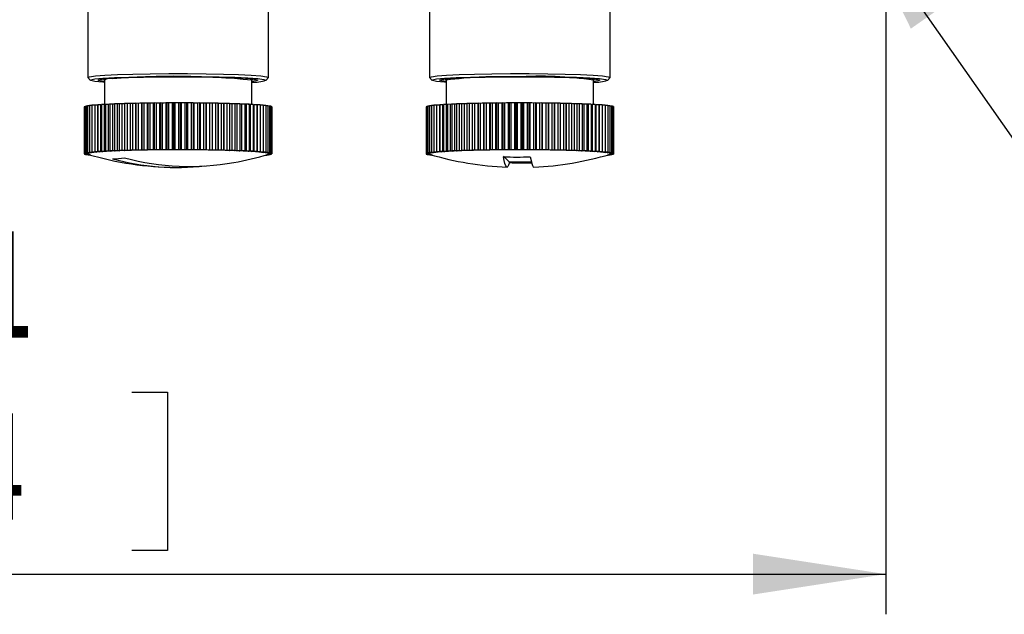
# Model space of a CAD drawing. Header units: millimetres. Extents: x 0 to 210, y 0 to 148.
# Tile 29 of 52: x 120.82 to 133.07, y 35.58 to 42.98. Entities that reach past the tile are written whole.
import ezdxf

# ---------------------------------------------------------------- set-up
doc = ezdxf.new("R2010")
doc.units = ezdxf.units.MM
doc.header["$LTSCALE"] = 0.5
doc.layers.add('FORMAT', color=7, linetype='Continuous')
doc.styles.add('SLDTEXTSTYLE0', font='TXT', dxfattribs={"width": 0.605})
doc.dimstyles.new('SLDDIMSTYLE10', dxfattribs={"dimtxt": 1.284159, "dimasz": 1.651, "dimexe": 0, "dimexo": 0.0625, "dimgap": 0.32104, "dimtad": 0, "dimtih": 1, "dimtoh": 1, "dimdec": 1, "dimlfac": 6, "dimrnd": 1e-09, "dimzin": 12, "dimdsep": 46, "dimtxsty": 'SLDTEXTSTYLE0', "dimblk1": 'NONE', "dimsah": 1, "dimcen": 0, "dimadec": 0, "dimazin": 3, "dimtfac": 1, "dimtdec": 1, "dimtmove": 0, "dimatfit": 3, "dimldrblk": 'NONE', "dimfxl": 0, "dimfrac": 2, "dimtolj": 1, "dimtzin": 12, "dimarcsym": 0})
doc.dimstyles.new('SLDDIMSTYLE3', dxfattribs={"dimtxt": 1.284159, "dimasz": 1.651, "dimexe": 0, "dimexo": 0.0625, "dimgap": 0.32104, "dimtad": 1, "dimdec": 1, "dimlfac": 6, "dimrnd": 1e-09, "dimzin": 12, "dimdsep": 46, "dimtxsty": 'SLDTEXTSTYLE0', "dimsah": 1, "dimcen": 0.09, "dimadec": 0, "dimazin": 3, "dimtfac": 1, "dimtdec": 1, "dimtofl": 0, "dimtmove": 0, "dimatfit": 3, "dimfxl": 0, "dimfrac": 2, "dimtolj": 1, "dimtzin": 12, "dimarcsym": 0})

# ---------------------------------------------------------------- blocks, each defined once
blk = doc.blocks.new('_D_17')
at = {"layer": 'FORMAT'}
for p, q in [((109.412, 47.037), (109.412, 35.58)), ((131.593, 46.642), (131.593, 35.58)), ((118.788, 38.346), (118.347, 38.346)), ((118.347, 38.346), (118.347, 36.374)), ((122.217, 38.346), (122.658, 38.346)), ((122.658, 38.346), (122.658, 36.374)), ((118.347, 36.374), (118.788, 36.374)), ((122.658, 36.374), (122.217, 36.374)), ((109.412, 36.08), (131.593, 36.08))]:
    blk.add_line(p, q, dxfattribs=at)
for points in [[(109.412, 36.08), (111.063, 35.826), (111.063, 36.334)], [(131.593, 36.08), (129.942, 36.334), (129.942, 35.826)]]:
    blk.add_solid(points, dxfattribs=at)
at = {"layer": 'FORMAT', "char_height": 1.3229, "attachment_point": 1, "style": 'SLDTEXTSTYLE0'}
for s, insert in [('133,1', (118.298, 40.345)), ('5,24', (118.788, 38.079))]:
    blk.add_mtext(s, dxfattribs=dict(at, insert=insert))
blk = doc.blocks.new('SW_SYMBOL_HOLE_DEPTH')
at = {"layer": 'FORMAT', "color": 0}
for p, q in [((0, 437.5), (400, 437.5)), ((200, 437.5), (200, 37.5)), ((50, 277.5), (200, 37.5)), ((350, 277.5), (200, 37.5))]:
    blk.add_line(p, q, dxfattribs=at)
blk = doc.blocks.new('_D_19')
at = {"layer": 'FORMAT'}
for p, q in [((130.765, 44.94), (131.166, 44.367)), ((131.166, 44.367), (133.762, 40.657)), ((133.762, 40.657), (151.324, 40.657))]:
    blk.add_line(p, q, dxfattribs=at)
blk.add_solid([(131.166, 44.367), (131.905, 42.868), (132.321, 43.16)], dxfattribs=at)
at = {"layer": 'FORMAT', "xscale": 0.003410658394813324, "yscale": 0.003410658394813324, "zscale": 0.003410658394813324}
blk.add_blockref('SW_SYMBOL_HOLE_DEPTH', (142.689, 40.849), dxfattribs=at)
at = {"layer": 'FORMAT', "char_height": 1.3229, "attachment_point": 1, "style": 'SLDTEXTSTYLE0'}
for s, insert in [('4xM5x0.8', (134.556, 42.363)), ('6 [0.235]', (144.464, 42.363))]:
    blk.add_mtext(s, dxfattribs=dict(at, insert=insert))
blk = doc.blocks.new('_None')

msp = doc.modelspace()

# ---------------------------------------------------------------- linework, layer by layer
at = {"color": 7, "linetype": 'Continuous', "lineweight": 25}
for p, q in [((121.666053, 43.475826), (121.666053, 42.260317)), ((123.916053, 42.260317), (123.916053, 43.475826)), ((125.916053, 43.475826), (125.916053, 42.260317)), ((128.166053, 42.260317), (128.166053, 43.475826)), ((121.667126, 42.258175), (121.700428, 42.224937)), ((123.881679, 42.224937), (123.914981, 42.258175)), ((123.916053, 42.260317), (123.914981, 42.258175)), ((125.917126, 42.258175), (125.950428, 42.224937)), ((128.131679, 42.224937), (128.164981, 42.258175)), ((128.166053, 42.260317), (128.164981, 42.258175)), ((121.858582, 42.241917), (121.874387, 42.226142)), ((121.874387, 42.227016), (121.874387, 41.92318)), ((123.70772, 42.226142), (123.723525, 42.241917)), ((123.70772, 41.9244), (123.70772, 42.227016)), ((126.108582, 42.241917), (126.124387, 42.226142)), ((126.124387, 42.227016), (126.124387, 41.923428)), ((127.95772, 42.226142), (127.973525, 42.241917)), ((127.95772, 41.924148), (127.95772, 42.227016)), ((121.626194, 41.893323), (121.624504, 41.89328)), ((121.624504, 41.89328), (121.624504, 41.310501)), ((121.633559, 41.896993), (121.626194, 41.896831)), ((121.626194, 41.896831), (121.626194, 41.314053)), ((121.646563, 41.900607), (121.633559, 41.900368)), ((121.633559, 41.900368), (121.633559, 41.31759)), ((121.665144, 41.904151), (121.646563, 41.903875)), ((121.646563, 41.903875), (121.646563, 41.321097)), ((121.689209, 41.907611), (121.665144, 41.907333)), ((121.665144, 41.907333), (121.665144, 41.324555)), ((121.718643, 41.910972), (121.689209, 41.910726)), ((121.689209, 41.910726), (121.689209, 41.327948)), ((121.753301, 41.914219), (121.718643, 41.914038)), ((121.718643, 41.914038), (121.718643, 41.33126)), ((121.791935, 41.917335), (121.753301, 41.917252)), ((121.753301, 41.917252), (121.753301, 41.334474)), ((121.791935, 41.334557), (121.791935, 41.917335)), ((121.793016, 41.920353), (121.793016, 41.337575)), ((121.831688, 41.920318), (121.793016, 41.920353)), ((121.831688, 41.33754), (121.831688, 41.920318)), ((121.837592, 41.923326), (121.837592, 41.340548)), ((121.876114, 41.923173), (121.837592, 41.923326)), ((121.876114, 41.340395), (121.876114, 41.923173)), ((121.886814, 41.926156), (121.886814, 41.343378)), ((121.924998, 41.925886), (121.886814, 41.926156)), ((121.924998, 41.343108), (121.924998, 41.925886)), ((121.940441, 41.928829), (121.940441, 41.346051)), ((121.978101, 41.928444), (121.940441, 41.928829)), ((121.978101, 41.345666), (121.978101, 41.928444)), ((121.998212, 41.931332), (121.998212, 41.348554)), ((122.035165, 41.930833), (121.998212, 41.931332)), ((122.035165, 41.348055), (122.035165, 41.930833)), ((122.059846, 41.933654), (122.059846, 41.350875)), ((122.095911, 41.933044), (122.059846, 41.933654)), ((122.095911, 41.350266), (122.095911, 41.933044)), ((122.125042, 41.935782), (122.125042, 41.353004)), ((122.160044, 41.935064), (122.125042, 41.935782)), ((122.160044, 41.352286), (122.160044, 41.935064)), ((122.193483, 41.937707), (122.193483, 41.354928)), ((122.227251, 41.936884), (122.193483, 41.937707)), ((122.227251, 41.354106), (122.227251, 41.936884)), ((122.264835, 41.939418), (122.262683, 41.937734)), ((122.262683, 41.937734), (122.262683, 41.354956)), ((122.264835, 41.939418), (122.264835, 41.35664)), ((122.297205, 41.938495), (122.264835, 41.939418)), ((122.297205, 41.355717), (122.297205, 41.938495)), ((122.338751, 41.940909), (122.33391, 41.939235)), ((122.33391, 41.939235), (122.33391, 41.356457)), ((122.338751, 41.940909), (122.338751, 41.358131)), ((122.369565, 41.939889), (122.338751, 41.940909)), ((122.369565, 41.357111), (122.369565, 41.939889)), ((122.41487, 41.942171), (122.407364, 41.940516)), ((122.407364, 41.940516), (122.407364, 41.357738)), ((122.41487, 41.942171), (122.41487, 41.359393)), ((122.443979, 41.94106), (122.41487, 41.942171)), ((122.443979, 41.358282), (122.443979, 41.94106)), ((122.492823, 41.943198), (122.482688, 41.94157)), ((122.482688, 41.94157), (122.482688, 41.358792)), ((122.492823, 41.943198), (122.492823, 41.36042)), ((122.520083, 41.942001), (122.492823, 41.943198)), ((122.520083, 41.359223), (122.520083, 41.942001)), ((122.572228, 41.943986), (122.559514, 41.942392)), ((122.559514, 41.942392), (122.559514, 41.359614)), ((122.572228, 41.943986), (122.572228, 41.361208)), ((122.597508, 41.942709), (122.572228, 41.943986)), ((122.597508, 41.359931), (122.597508, 41.942709)), ((122.652699, 41.94453), (122.637468, 41.942979)), ((122.637468, 41.942979), (122.637468, 41.360201)), ((122.652699, 41.94453), (122.652699, 41.361752)), ((122.675875, 41.943179), (122.652699, 41.94453)), ((122.675875, 41.360401), (122.675875, 41.943179)), ((122.733844, 41.944828), (122.71617, 41.943327)), ((122.71617, 41.943327), (122.71617, 41.360549)), ((122.733844, 41.944828), (122.733844, 41.362049)), ((122.754804, 41.94341), (122.733844, 41.944828)), ((122.754804, 41.360631), (122.754804, 41.94341)), ((122.815268, 41.944878), (122.795237, 41.943435)), ((122.795237, 41.943435), (122.795237, 41.360656)), ((122.815268, 41.944878), (122.815268, 41.3621)), ((122.833909, 41.943399), (122.815268, 41.944878)), ((122.833909, 41.360621), (122.833909, 41.943399)), ((122.896574, 41.94468), (122.874283, 41.943301)), ((122.874283, 41.943301), (122.874283, 41.360523)), ((122.896574, 41.94468), (122.896574, 41.361902)), ((122.912805, 41.943149), (122.896574, 41.94468)), ((122.912805, 41.360371), (122.912805, 41.943149)), ((122.977366, 41.944236), (122.952925, 41.942928)), ((122.952925, 41.942928), (122.952925, 41.36015)), ((122.977366, 41.944236), (122.977366, 41.361458)), ((122.991109, 41.942659), (122.977366, 41.944236)), ((122.991109, 41.35988), (122.991109, 41.942659)), ((123.05725, 41.943546), (123.030777, 41.942316)), ((123.030777, 41.942316), (123.030777, 41.359538)), ((123.05725, 41.943546), (123.05725, 41.360768)), ((123.068437, 41.941931), (123.05725, 41.943546)), ((123.068437, 41.359153), (123.068437, 41.941931)), ((123.135838, 41.942616), (123.107462, 41.941469)), ((123.107462, 41.941469), (123.107462, 41.358691)), ((123.135838, 41.942616), (123.135838, 41.359838)), ((123.144414, 41.940971), (123.135838, 41.942616)), ((123.144414, 41.358192), (123.144414, 41.940971)), ((123.212745, 41.941448), (123.182605, 41.940391)), ((123.182605, 41.940391), (123.182605, 41.357613)), ((123.212745, 41.941448), (123.212745, 41.35867)), ((123.21867, 41.939781), (123.212745, 41.941448)), ((123.21867, 41.357003), (123.21867, 41.939781)), ((123.287599, 41.94005), (123.25584, 41.939086)), ((123.25584, 41.939086), (123.25584, 41.356308)), ((123.287599, 41.94005), (123.287599, 41.357271)), ((123.290843, 41.938368), (123.287599, 41.94005)), ((123.290843, 41.35559), (123.290843, 41.938368)), ((123.360033, 41.938427), (123.326811, 41.937562)), ((123.326811, 41.937562), (123.326811, 41.354784)), ((123.360033, 41.938427), (123.360033, 41.355648)), ((123.36058, 41.93674), (123.360033, 41.938427)), ((123.36058, 41.353961), (123.36058, 41.93674)), ((123.429695, 41.936587), (123.395172, 41.935826)), ((123.395172, 41.935826), (123.395172, 41.353048)), ((123.429695, 41.936587), (123.429695, 41.353809)), ((123.496245, 41.93454), (123.46059, 41.933886)), ((123.46059, 41.933886), (123.46059, 41.351108)), ((123.496245, 41.93454), (123.496245, 41.351762)), ((123.55936, 41.932296), (123.522746, 41.931752)), ((123.522746, 41.931752), (123.522746, 41.348974)), ((123.55936, 41.932296), (123.55936, 41.349518)), ((123.618732, 41.929865), (123.581337, 41.929433)), ((123.581337, 41.929433), (123.581337, 41.346655)), ((123.618732, 41.929865), (123.618732, 41.347086)), ((123.674072, 41.927259), (123.636078, 41.926942)), ((123.636078, 41.926942), (123.636078, 41.344164)), ((123.674072, 41.927259), (123.674072, 41.344481)), ((123.725109, 41.924491), (123.686702, 41.924291)), ((123.686702, 41.924291), (123.686702, 41.341513)), ((123.725109, 41.924491), (123.725109, 41.341713)), ((123.771596, 41.921575), (123.732962, 41.921492)), ((123.732962, 41.921492), (123.732962, 41.338714)), ((123.771596, 41.921575), (123.771596, 41.338797)), ((123.774634, 41.918559), (123.774634, 41.335781)), ((123.813306, 41.918524), (123.774634, 41.918559)), ((123.813306, 41.918524), (123.813306, 41.335746)), ((123.850036, 41.915354), (123.813306, 41.915499)), ((123.850036, 41.915354), (123.850036, 41.332576)), ((123.881606, 41.91208), (123.850036, 41.912302)), ((123.881606, 41.91208), (123.881606, 41.329301)), ((123.907863, 41.908717), (123.881606, 41.908986)), ((123.907863, 41.908717), (123.907863, 41.325939)), ((123.928679, 41.905283), (123.907863, 41.905564)), ((123.928679, 41.905283), (123.928679, 41.322505)), ((123.943953, 41.901794), (123.928679, 41.902053)), ((123.943953, 41.901794), (123.943953, 41.319016)), ((123.95361, 41.898267), (123.943953, 41.898465)), ((123.95361, 41.898267), (123.95361, 41.315489)), ((123.957603, 41.89472), (123.95361, 41.894817)), ((123.957603, 41.89472), (123.957603, 41.311941)), ((125.87659, 41.89363), (125.874427, 41.893575)), ((125.874427, 41.893575), (125.874427, 41.310797)), ((125.884426, 41.897296), (125.87659, 41.897126)), ((125.87659, 41.897126), (125.87659, 41.314347)), ((125.897897, 41.900904), (125.884426, 41.900661)), ((125.884426, 41.900661), (125.884426, 41.317883)), ((125.916937, 41.904442), (125.897897, 41.904164)), ((125.897897, 41.904164), (125.897897, 41.321386)), ((125.941453, 41.907894), (125.916937, 41.907618)), ((125.916937, 41.907618), (125.916937, 41.32484)), ((125.971327, 41.911246), (125.941453, 41.911005)), ((125.941453, 41.911005), (125.941453, 41.328227)), ((126.006413, 41.914483), (125.971327, 41.914309)), ((125.971327, 41.914309), (125.971327, 41.331531)), ((126.045057, 41.917588), (126.006413, 41.917515)), ((126.006413, 41.917515), (126.006413, 41.334737)), ((126.045057, 41.33481), (126.045057, 41.917588)), ((126.046539, 41.920606), (126.046539, 41.337828)), ((126.085206, 41.920561), (126.046539, 41.920606)), ((126.085206, 41.337783), (126.085206, 41.920561)), ((126.09151, 41.923567), (126.09151, 41.340789)), ((126.130011, 41.923405), (126.09151, 41.923567)), ((126.130011, 41.340626), (126.130011, 41.923405)), ((126.141107, 41.926384), (126.141107, 41.343606)), ((126.179255, 41.926105), (126.141107, 41.926384)), ((126.179255, 41.343327), (126.179255, 41.926105)), ((126.195089, 41.929043), (126.195089, 41.346265)), ((126.232698, 41.928649), (126.195089, 41.929043)), ((126.232698, 41.345871), (126.232698, 41.928649)), ((126.253193, 41.931532), (126.253193, 41.348754)), ((126.290078, 41.931024), (126.253193, 41.931532)), ((126.290078, 41.348246), (126.290078, 41.931024)), ((126.315134, 41.933838), (126.315134, 41.35106)), ((126.351118, 41.933219), (126.315134, 41.933838)), ((126.351118, 41.350441), (126.351118, 41.933219)), ((126.380612, 41.93595), (126.380612, 41.353172)), ((126.415519, 41.935223), (126.380612, 41.93595)), ((126.415519, 41.352445), (126.415519, 41.935223)), ((126.449308, 41.937857), (126.449308, 41.355079)), ((126.482967, 41.937026), (126.449308, 41.937857)), ((126.482967, 41.354248), (126.482967, 41.937026)), ((126.520887, 41.939551), (126.518511, 41.937867)), ((126.518511, 41.937867), (126.518511, 41.355089)), ((126.520887, 41.939551), (126.520887, 41.356773)), ((126.553134, 41.938619), (126.520887, 41.939551)), ((126.553134, 41.355841), (126.553134, 41.938619)), ((126.595, 41.941023), (126.589937, 41.93935)), ((126.589937, 41.93935), (126.589937, 41.356572)), ((126.595, 41.941023), (126.595, 41.358244)), ((126.625678, 41.939995), (126.595, 41.941023)), ((126.625678, 41.357217), (126.625678, 41.939995)), ((126.671286, 41.942265), (126.66356, 41.940612)), ((126.66356, 41.940612), (126.66356, 41.357834)), ((126.671286, 41.942265), (126.671286, 41.359487)), ((126.700246, 41.941147), (126.671286, 41.942265)), ((126.700246, 41.358369), (126.700246, 41.941147)), ((126.749374, 41.943273), (126.739023, 41.941647)), ((126.739023, 41.941647), (126.739023, 41.358869)), ((126.749374, 41.943273), (126.749374, 41.360495)), ((126.776475, 41.942069), (126.749374, 41.943273)), ((126.776475, 41.359291), (126.776475, 41.942069)), ((126.828882, 41.94404), (126.815957, 41.94245)), ((126.815957, 41.94245), (126.815957, 41.359672)), ((126.828882, 41.94404), (126.828882, 41.361262)), ((126.853992, 41.942757), (126.828882, 41.94404)), ((126.853992, 41.359979), (126.853992, 41.942757)), ((126.909425, 41.944564), (126.893987, 41.943017)), ((126.893987, 41.943017), (126.893987, 41.360239)), ((126.909425, 41.944564), (126.909425, 41.361786)), ((126.932421, 41.943207), (126.909425, 41.944564)), ((126.932421, 41.360429), (126.932421, 41.943207)), ((126.990608, 41.944841), (126.972734, 41.943345)), ((126.972734, 41.943345), (126.972734, 41.360567)), ((126.990608, 41.944841), (126.990608, 41.362063)), ((127.011379, 41.943418), (126.990608, 41.944841)), ((127.011379, 41.36064), (127.011379, 41.943418)), ((127.072037, 41.944871), (127.051814, 41.943433)), ((127.051814, 41.943433), (127.051814, 41.360654)), ((127.072037, 41.944871), (127.072037, 41.362093)), ((127.090481, 41.943388), (127.072037, 41.944871)), ((127.090481, 41.36061), (127.090481, 41.943388)), ((127.153316, 41.944653), (127.130842, 41.943279)), ((127.130842, 41.943279), (127.130842, 41.360501)), ((127.153316, 41.944653), (127.153316, 41.361875)), ((127.169343, 41.943117), (127.153316, 41.944653)), ((127.169343, 41.360339), (127.169343, 41.943117)), ((127.234047, 41.944188), (127.209432, 41.942886)), ((127.209432, 41.942886), (127.209432, 41.360108)), ((127.234047, 41.944188), (127.234047, 41.36141)), ((127.24758, 41.942607), (127.234047, 41.944188)), ((127.24758, 41.359829), (127.24758, 41.942607)), ((127.313838, 41.943478), (127.287202, 41.942255)), ((127.287202, 41.942255), (127.287202, 41.359477)), ((127.313838, 41.943478), (127.313838, 41.3607)), ((127.32481, 41.94186), (127.313838, 41.943478)), ((127.32481, 41.359082), (127.32481, 41.94186)), ((127.392301, 41.942528), (127.363772, 41.941388)), ((127.363772, 41.941388), (127.363772, 41.35861)), ((127.392301, 41.942528), (127.392301, 41.35975)), ((127.400658, 41.94088), (127.392301, 41.942528)), ((127.400658, 41.358102), (127.400658, 41.94088)), ((127.469052, 41.941341), (127.438771, 41.940291)), ((127.438771, 41.940291), (127.438771, 41.357513)), ((127.469052, 41.941341), (127.469052, 41.358563)), ((127.474754, 41.939672), (127.469052, 41.941341)), ((127.474754, 41.356894), (127.474754, 41.939672)), ((127.543717, 41.939923), (127.511831, 41.938968)), ((127.511831, 41.938968), (127.511831, 41.35619)), ((127.543717, 41.939923), (127.543717, 41.357145)), ((127.546738, 41.938241), (127.543717, 41.939923)), ((127.546738, 41.355463), (127.546738, 41.938241)), ((127.615934, 41.938282), (127.582599, 41.937426)), ((127.582599, 41.937426), (127.582599, 41.354648)), ((127.615934, 41.938282), (127.615934, 41.355504)), ((127.616257, 41.936595), (127.615934, 41.938282)), ((127.616257, 41.353816), (127.616257, 41.936595)), ((127.68535, 41.936425), (127.650727, 41.935672)), ((127.650727, 41.935672), (127.650727, 41.352894)), ((127.68535, 41.936425), (127.68535, 41.353647)), ((127.751628, 41.934361), (127.715886, 41.933716)), ((127.715886, 41.933716), (127.715886, 41.350938)), ((127.751628, 41.934361), (127.751628, 41.351583)), ((127.814443, 41.932101), (127.777757, 41.931566)), ((127.777757, 41.931566), (127.777757, 41.348788)), ((127.814443, 41.932101), (127.814443, 41.349322)), ((127.87349, 41.929654), (127.836038, 41.929233)), ((127.836038, 41.929233), (127.836038, 41.346455)), ((127.87349, 41.929654), (127.87349, 41.346876)), ((127.928482, 41.927035), (127.890447, 41.926728)), ((127.890447, 41.926728), (127.890447, 41.34395)), ((127.928482, 41.927035), (127.928482, 41.344257)), ((127.979151, 41.924254), (127.940717, 41.924064)), ((127.940717, 41.924064), (127.940717, 41.341286)), ((127.979151, 41.924254), (127.979151, 41.341476)), ((128.025249, 41.921326), (127.986604, 41.921253)), ((127.986604, 41.921253), (127.986604, 41.338475)), ((128.025249, 41.921326), (128.025249, 41.338548)), ((128.027885, 41.91831), (128.027885, 41.335531)), ((128.066552, 41.918265), (128.027885, 41.91831)), ((128.066552, 41.918265), (128.066552, 41.335487)), ((128.102859, 41.915085), (128.066552, 41.915238)), ((128.102859, 41.915085), (128.102859, 41.332307)), ((128.133993, 41.911803), (128.102859, 41.912031)), ((128.133993, 41.911803), (128.133993, 41.329025)), ((128.159803, 41.908434), (128.133993, 41.908705)), ((128.159803, 41.908434), (128.159803, 41.325656)), ((128.180162, 41.904995), (128.159803, 41.905275)), ((128.180162, 41.904995), (128.180162, 41.322217)), ((128.194971, 41.901502), (128.180162, 41.901757)), ((128.194971, 41.901502), (128.194971, 41.318724)), ((128.204158, 41.897973), (128.194971, 41.898164)), ((128.204158, 41.897973), (128.204158, 41.315195)), ((128.207679, 41.894424), (128.204158, 41.894511)), ((128.207679, 41.894424), (128.207679, 41.311646)), ((121.657725, 41.311366), (121.624504, 41.310501)), ((121.624504, 41.310501), (121.658272, 41.309679)), ((121.660716, 41.314814), (121.626194, 41.314053)), ((121.626194, 41.314053), (121.658564, 41.313129)), ((121.628497, 41.310404), (121.628497, 41.306954)), ((121.660255, 41.307917), (121.628497, 41.306954)), ((121.628497, 41.306954), (121.663499, 41.306236)), ((121.669214, 41.318244), (121.633559, 41.31759)), ((121.633559, 41.31759), (121.664374, 41.31657)), ((121.638154, 41.306756), (121.638154, 41.303427)), ((121.668294, 41.304484), (121.638154, 41.303427)), ((121.638154, 41.303427), (121.674219, 41.302817)), ((121.683178, 41.321641), (121.646563, 41.321097)), ((121.646563, 41.321097), (121.675672, 41.319985)), ((121.653428, 41.303168), (121.653428, 41.299938)), ((121.679987, 41.301011), (121.653428, 41.299938)), ((121.653428, 41.299938), (121.685101, 41.29951)), ((121.657725, 41.311366), (121.657725, 41.313153)), ((121.660716, 41.314814), (121.660716, 41.316691)), ((121.702539, 41.324986), (121.665144, 41.324555)), ((121.665144, 41.324555), (121.692404, 41.323358)), ((121.669214, 41.318244), (121.669214, 41.320232)), ((121.674244, 41.299657), (121.674244, 41.296504)), ((121.6925, 41.297352), (121.674244, 41.296504)), ((121.674244, 41.296504), (121.696199, 41.296279)), ((121.683178, 41.321641), (121.683178, 41.323763)), ((121.727203, 41.328265), (121.689209, 41.327948)), ((121.689209, 41.327948), (121.714489, 41.326671)), ((121.700501, 41.295036), (121.700501, 41.293141)), ((121.706058, 41.293439), (121.700501, 41.293141)), ((121.700501, 41.293141), (121.707261, 41.293094)), ((121.702539, 41.324986), (121.702539, 41.327275)), ((121.757051, 41.33146), (121.718643, 41.33126)), ((121.718643, 41.33126), (121.741819, 41.329909)), ((121.727203, 41.328265), (121.727203, 41.330761)), ((121.791935, 41.334557), (121.753301, 41.334474)), ((121.753301, 41.334474), (121.774261, 41.333056)), ((121.757051, 41.33146), (121.757051, 41.334221)), ((121.831688, 41.33754), (121.793016, 41.337575)), ((121.793016, 41.337575), (121.811656, 41.336097)), ((121.876114, 41.340395), (121.837592, 41.340548)), ((121.837592, 41.340548), (121.853823, 41.339016)), ((121.924998, 41.343108), (121.886814, 41.343378)), ((121.886814, 41.343378), (121.900556, 41.3418)), ((121.978101, 41.345666), (121.940441, 41.346051)), ((121.940441, 41.346051), (121.951628, 41.344435)), ((122.035165, 41.348055), (121.998212, 41.348554)), ((121.998212, 41.348554), (122.006789, 41.346909)), ((122.095911, 41.350266), (122.059846, 41.350875)), ((122.059846, 41.350875), (122.06577, 41.349208)), ((122.160044, 41.352286), (122.125042, 41.353004)), ((122.125042, 41.353004), (122.128286, 41.351322)), ((122.227251, 41.354106), (122.193483, 41.354928)), ((122.193483, 41.354928), (122.19403, 41.353241)), ((122.264835, 41.35664), (122.262683, 41.354956)), ((122.297205, 41.355717), (122.264835, 41.35664)), ((122.338751, 41.358131), (122.33391, 41.356457)), ((122.369565, 41.357111), (122.338751, 41.358131)), ((122.41487, 41.359393), (122.407364, 41.357738)), ((122.443979, 41.358282), (122.41487, 41.359393)), ((122.492823, 41.36042), (122.482688, 41.358792)), ((122.520083, 41.359223), (122.492823, 41.36042)), ((122.572228, 41.361208), (122.559514, 41.359614)), ((122.597508, 41.359931), (122.572228, 41.361208)), ((122.652699, 41.361752), (122.637468, 41.360201)), ((122.675875, 41.360401), (122.652699, 41.361752)), ((122.733844, 41.362049), (122.71617, 41.360549)), ((122.754804, 41.360631), (122.733844, 41.362049)), ((122.815268, 41.3621), (122.795237, 41.360656)), ((122.833909, 41.360621), (122.815268, 41.3621)), ((122.896574, 41.361902), (122.874283, 41.360523)), ((122.912805, 41.360371), (122.896574, 41.361902)), ((122.977366, 41.361458), (122.952925, 41.36015)), ((122.991109, 41.35988), (122.977366, 41.361458)), ((123.05725, 41.360768), (123.030777, 41.359538)), ((123.068437, 41.359153), (123.05725, 41.360768)), ((123.135838, 41.359838), (123.107462, 41.358691)), ((123.144414, 41.358192), (123.135838, 41.359838)), ((123.212745, 41.35867), (123.182605, 41.357613)), ((123.21867, 41.357003), (123.212745, 41.35867)), ((123.287599, 41.357271), (123.25584, 41.356308)), ((123.290843, 41.35559), (123.287599, 41.357271)), ((123.360033, 41.355648), (123.326811, 41.354784)), ((123.36058, 41.353961), (123.360033, 41.355648)), ((123.429695, 41.353809), (123.395172, 41.353048)), ((123.427543, 41.352124), (123.429695, 41.353809)), ((123.496245, 41.351762), (123.46059, 41.351108)), ((123.491405, 41.350088), (123.496245, 41.351762)), ((123.55936, 41.349518), (123.522746, 41.348974)), ((123.551854, 41.347862), (123.55936, 41.349518)), ((123.618732, 41.347086), (123.581337, 41.346655)), ((123.608598, 41.345458), (123.618732, 41.347086)), ((123.674072, 41.344481), (123.636078, 41.344164)), ((123.661358, 41.342887), (123.674072, 41.344481)), ((123.725109, 41.341713), (123.686702, 41.341513)), ((123.709878, 41.340162), (123.725109, 41.341713)), ((123.771596, 41.338797), (123.732962, 41.338714)), ((123.753922, 41.337296), (123.771596, 41.338797)), ((123.813306, 41.335746), (123.774634, 41.335781)), ((123.793275, 41.334302), (123.813306, 41.335746)), ((123.811514, 41.335617), (123.811514, 41.332728)), ((123.850036, 41.332576), (123.811514, 41.332728)), ((123.827745, 41.331197), (123.850036, 41.332576)), ((123.843422, 41.332167), (123.843422, 41.329571)), ((123.881606, 41.329301), (123.843422, 41.329571)), ((123.857164, 41.327994), (123.881606, 41.329301)), ((123.870203, 41.328691), (123.870203, 41.326324)), ((123.907863, 41.325939), (123.870203, 41.326324)), ((123.879333, 41.294382), (123.892898, 41.294495)), ((123.88139, 41.324709), (123.907863, 41.325939)), ((123.892898, 41.294495), (123.881691, 41.295061)), ((123.890396, 41.297582), (123.916963, 41.297888)), ((123.891726, 41.325189), (123.891726, 41.323004)), ((123.928679, 41.322505), (123.891726, 41.323004)), ((123.892898, 41.29761), (123.892898, 41.294495)), ((123.916963, 41.297888), (123.894788, 41.298862)), ((123.900303, 41.321359), (123.928679, 41.322505)), ((123.901542, 41.300841), (123.935543, 41.301346)), ((123.935543, 41.301346), (123.906957, 41.302437)), ((123.907888, 41.321665), (123.907888, 41.319626)), ((123.943953, 41.319016), (123.907888, 41.319626)), ((123.912893, 41.304199), (123.948548, 41.304853)), ((123.913812, 41.317959), (123.943953, 41.319016)), ((123.916963, 41.30107), (123.916963, 41.297888)), ((123.948548, 41.304853), (123.917733, 41.305873)), ((123.918608, 41.318127), (123.918608, 41.316207)), ((123.95361, 41.315489), (123.918608, 41.316207)), ((123.921391, 41.307629), (123.955913, 41.30839)), ((123.921852, 41.314526), (123.95361, 41.315489)), ((123.955913, 41.30839), (123.923543, 41.309314)), ((123.923835, 41.314586), (123.923835, 41.312764)), ((123.957603, 41.311941), (123.923835, 41.312764)), ((123.924382, 41.311077), (123.957603, 41.311941)), ((123.935543, 41.304614), (123.935543, 41.301346)), ((123.948548, 41.308228), (123.948548, 41.304853)), ((123.955913, 41.311897), (123.955913, 41.30839)), ((125.907763, 41.311652), (125.874427, 41.310797)), ((125.874427, 41.310797), (125.908086, 41.309965)), ((125.911213, 41.3151), (125.87659, 41.314347)), ((125.87659, 41.314347), (125.908837, 41.313416)), ((125.877948, 41.31071), (125.877948, 41.307248)), ((125.909834, 41.308203), (125.877948, 41.307248)), ((125.877948, 41.307248), (125.912855, 41.306521)), ((125.920168, 41.318528), (125.884426, 41.317883)), ((125.884426, 41.317883), (125.915104, 41.316855)), ((125.887136, 41.307057), (125.887136, 41.303719)), ((125.917417, 41.304768), (125.887136, 41.303719)), ((125.887136, 41.303719), (125.92312, 41.3031)), ((125.934583, 41.321921), (125.897897, 41.321386)), ((125.897897, 41.321386), (125.926857, 41.320268)), ((125.901945, 41.303464), (125.901945, 41.300226)), ((125.928985, 41.301306), (125.901945, 41.300226)), ((125.901945, 41.300226), (125.934173, 41.299782)), ((125.907763, 41.311652), (125.907763, 41.313447)), ((125.911213, 41.3151), (125.911213, 41.316986)), ((125.954389, 41.325261), (125.916937, 41.32484)), ((125.916937, 41.32484), (125.944038, 41.323636)), ((125.920168, 41.318528), (125.920168, 41.320526)), ((125.922304, 41.299946), (125.922304, 41.296787)), ((125.941425, 41.297665), (125.922304, 41.296787)), ((125.922304, 41.296787), (125.945279, 41.296546)), ((125.934583, 41.321921), (125.934583, 41.324056)), ((125.979489, 41.328534), (125.941453, 41.328227)), ((125.941453, 41.328227), (125.966563, 41.326943)), ((125.948114, 41.295725), (125.948114, 41.293418)), ((125.954883, 41.293776), (125.948114, 41.293418)), ((125.948114, 41.293418), (125.95634, 41.293358)), ((125.954389, 41.325261), (125.954389, 41.327566)), ((126.009761, 41.331722), (125.971327, 41.331531)), ((125.971327, 41.331531), (125.994324, 41.330175)), ((125.979489, 41.328534), (125.979489, 41.33105)), ((126.045057, 41.33481), (126.006413, 41.334737)), ((126.006413, 41.334737), (126.027183, 41.333313)), ((126.009761, 41.331722), (126.009761, 41.334507)), ((126.046539, 41.337828), (126.064983, 41.336344)), ((126.085206, 41.337783), (126.046539, 41.337828)), ((126.130011, 41.340626), (126.09151, 41.340789)), ((126.09151, 41.340789), (126.107537, 41.339253)), ((126.179255, 41.343327), (126.141107, 41.343606)), ((126.141107, 41.343606), (126.15464, 41.342025)), ((126.232698, 41.345871), (126.195089, 41.346265)), ((126.195089, 41.346265), (126.206061, 41.344647)), ((126.290078, 41.348246), (126.253193, 41.348754)), ((126.253193, 41.348754), (126.26155, 41.347107)), ((126.351118, 41.350441), (126.315134, 41.35106)), ((126.315134, 41.35106), (126.320837, 41.349391)), ((126.415519, 41.352445), (126.380612, 41.353172)), ((126.380612, 41.353172), (126.383633, 41.35149)), ((126.482967, 41.354248), (126.449308, 41.355079)), ((126.449308, 41.355079), (126.449631, 41.353392)), ((126.520887, 41.356773), (126.518511, 41.355089)), ((126.553134, 41.355841), (126.520887, 41.356773)), ((126.595, 41.358244), (126.589937, 41.356572)), ((126.625678, 41.357217), (126.595, 41.358244)), ((126.671286, 41.359487), (126.66356, 41.357834)), ((126.700246, 41.358369), (126.671286, 41.359487)), ((126.749374, 41.360495), (126.739023, 41.358869)), ((126.776475, 41.359291), (126.749374, 41.360495)), ((126.828882, 41.361262), (126.815957, 41.359672)), ((126.853992, 41.359979), (126.828882, 41.361262)), ((126.910575, 41.207988), (126.83851, 41.280619)), ((126.909425, 41.361786), (126.893987, 41.360239)), ((126.932421, 41.360429), (126.909425, 41.361786)), ((126.990608, 41.362063), (126.972734, 41.360567)), ((127.011379, 41.36064), (126.990608, 41.362063)), ((127.072037, 41.362093), (127.051814, 41.360654)), ((127.090481, 41.36061), (127.072037, 41.362093)), ((127.153316, 41.361875), (127.130842, 41.360501)), ((127.169343, 41.360339), (127.153316, 41.361875)), ((127.234047, 41.36141), (127.209432, 41.360108)), ((127.24758, 41.359829), (127.234047, 41.36141)), ((127.313838, 41.3607), (127.287202, 41.359477)), ((127.32481, 41.359082), (127.313838, 41.3607)), ((127.392301, 41.35975), (127.363772, 41.35861)), ((127.400658, 41.358102), (127.392301, 41.35975)), ((127.469052, 41.358563), (127.438771, 41.357513)), ((127.474754, 41.356894), (127.469052, 41.358563)), ((127.543717, 41.357145), (127.511831, 41.35619)), ((127.546738, 41.355463), (127.543717, 41.357145)), ((127.615934, 41.355504), (127.582599, 41.354648)), ((127.616257, 41.353816), (127.615934, 41.355504)), ((127.68535, 41.353647), (127.650727, 41.352894)), ((127.682974, 41.351963), (127.68535, 41.353647)), ((127.751628, 41.351583), (127.715886, 41.350938)), ((127.746564, 41.34991), (127.751628, 41.351583)), ((127.814443, 41.349322), (127.777757, 41.348788)), ((127.806717, 41.347669), (127.814443, 41.349322)), ((127.87349, 41.346876), (127.836038, 41.346455)), ((127.863139, 41.345251), (127.87349, 41.346876)), ((127.928482, 41.344257), (127.890447, 41.34395)), ((127.915557, 41.342666), (127.928482, 41.344257)), ((127.979151, 41.341476), (127.940717, 41.341286)), ((127.963713, 41.339929), (127.979151, 41.341476)), ((128.025249, 41.338548), (127.986604, 41.338475)), ((128.007375, 41.337052), (128.025249, 41.338548)), ((128.066552, 41.335487), (128.027885, 41.335531)), ((128.046329, 41.334048), (128.066552, 41.335487)), ((128.064358, 41.335331), (128.064358, 41.33247)), ((128.102859, 41.332307), (128.064358, 41.33247)), ((128.080385, 41.330934), (128.102859, 41.332307)), ((128.095846, 41.331879), (128.095846, 41.329304)), ((128.133993, 41.329025), (128.095846, 41.329304)), ((128.109378, 41.327724), (128.133993, 41.329025)), ((128.122194, 41.328401), (128.122194, 41.326051)), ((128.159803, 41.325656), (128.122194, 41.326051)), ((128.128413, 41.294117), (128.140653, 41.294216)), ((128.140653, 41.294216), (128.130551, 41.294732)), ((128.133166, 41.324433), (128.159803, 41.325656)), ((128.139475, 41.297314), (128.16517, 41.297603)), ((128.140653, 41.297327), (128.140653, 41.294216)), ((128.143276, 41.324897), (128.143276, 41.322725)), ((128.180162, 41.322217), (128.143276, 41.322725)), ((128.16517, 41.297603), (128.143738, 41.298555)), ((128.15061, 41.300567), (128.18421, 41.301057)), ((128.151633, 41.321078), (128.180162, 41.322217)), ((128.18421, 41.301057), (128.155975, 41.302147)), ((128.158987, 41.321371), (128.158987, 41.319343)), ((128.194971, 41.318724), (128.158987, 41.319343)), ((128.161939, 41.303915), (128.197681, 41.30456)), ((128.16469, 41.317674), (128.194971, 41.318724)), ((128.16517, 41.300779), (128.16517, 41.297603)), ((128.197681, 41.30456), (128.167003, 41.305587)), ((128.169252, 41.317833), (128.169252, 41.315922)), ((128.204158, 41.315195), (128.169252, 41.315922)), ((128.170894, 41.307343), (128.205517, 41.308095)), ((128.172272, 41.31424), (128.204158, 41.315195)), ((128.205517, 41.308095), (128.17327, 41.309027)), ((128.174021, 41.314292), (128.174021, 41.312478)), ((128.207679, 41.311646), (128.174021, 41.312478)), ((128.174344, 41.31079), (128.207679, 41.311646)), ((128.18421, 41.304317), (128.18421, 41.301057)), ((128.197681, 41.307925), (128.197681, 41.30456)), ((128.205517, 41.311591), (128.205517, 41.308095)), ((127.184404, 41.208505), (126.910575, 41.207988)), ((126.910575, 41.20082), (126.910575, 41.207988))]:
    msp.add_line(p, q, dxfattribs=at)
at = {"color": 7, "linetype": 'Continuous', "lineweight": 25, "flags": 128}
for points in [[(121.667126, 42.258175), (121.666053, 42.260317), (121.690637, 42.27052), (121.763315, 42.280277), (121.880909, 42.289161), (122.038282, 42.296785), (122.228553, 42.302815), (122.443409, 42.306987), (122.673459, 42.30912), (122.908648, 42.30912), (123.138698, 42.306987), (123.353553, 42.302815), (123.543825, 42.296785), (123.701198, 42.289161), (123.818792, 42.280277), (123.891469, 42.27052), (123.916053, 42.260317)], [(121.874387, 42.201156), (121.855651, 42.202466), (121.756532, 42.211811), (121.705786, 42.221867), (121.705786, 42.232164), (121.756532, 42.24222), (121.855651, 42.251565), (121.998508, 42.259762), (122.178424, 42.266428), (122.386986, 42.271251), (122.614441, 42.274006), (122.850155, 42.274564), (123.083105, 42.272898), (123.302399, 42.269087), (123.497783, 42.263308), (123.660122, 42.255833), (123.781823, 42.24701), (123.857198, 42.237252), (123.88272, 42.227016), (123.88272, 42.227016)], [(121.79797, 42.227016), (121.822869, 42.236655), (121.896316, 42.24581), (122.01463, 42.254024), (122.171876, 42.260883), (122.360171, 42.266044), (122.570072, 42.269247), (122.791053, 42.270333), (123.012035, 42.269247), (123.221936, 42.266044), (123.410231, 42.260883), (123.567477, 42.254024), (123.685791, 42.24581), (123.759238, 42.236655), (123.784137, 42.227016), (123.759238, 42.217377), (123.70772, 42.210352)], [(125.917126, 42.258175), (125.916053, 42.260317), (125.940637, 42.27052), (126.013315, 42.280277), (126.130909, 42.289161), (126.288282, 42.296785), (126.478553, 42.302815), (126.693409, 42.306987), (126.923459, 42.30912), (127.158648, 42.30912), (127.388698, 42.306987), (127.603553, 42.302815), (127.793825, 42.296785), (127.951198, 42.289161), (128.068792, 42.280277), (128.141469, 42.27052), (128.166053, 42.260317)], [(126.124387, 42.201156), (126.105651, 42.202466), (126.006532, 42.211811), (125.955786, 42.221867), (125.955786, 42.232164), (126.006532, 42.24222), (126.105651, 42.251565), (126.248508, 42.259762), (126.428424, 42.266428), (126.636986, 42.271251), (126.864441, 42.274006), (127.100155, 42.274564), (127.333105, 42.272898), (127.552399, 42.269087), (127.747783, 42.263308), (127.910122, 42.255833), (128.031823, 42.24701), (128.107198, 42.237252), (128.13272, 42.227016), (128.13272, 42.227016)], [(126.04797, 42.227016), (126.072869, 42.236655), (126.146316, 42.24581), (126.26463, 42.254024), (126.421876, 42.260883), (126.610171, 42.266044), (126.820072, 42.269247), (127.041053, 42.270333), (127.262035, 42.269247), (127.471936, 42.266044), (127.660231, 42.260883), (127.817477, 42.254024), (127.935791, 42.24581), (128.009238, 42.236655), (128.034137, 42.227016), (128.009238, 42.217377), (127.95772, 42.210352)], [(121.874387, 42.210352), (121.822869, 42.217377), (121.79797, 42.227016)], [(126.124387, 42.210352), (126.072869, 42.217377), (126.04797, 42.227016)], [(126.910575, 41.20082), (126.901657, 41.170862), (126.892662, 41.15203), (126.883615, 41.144377), (126.874543, 41.147925), (126.86547, 41.162665), (126.856423, 41.188553), (126.847428, 41.225517), (126.83851, 41.273451)], [(127.171532, 41.274079), (127.18045, 41.226146), (127.189445, 41.189182), (127.198492, 41.163293), (127.207564, 41.148554), (127.215301, 41.144825)]]:
    msp.add_lwpolyline(points, dxfattribs=at)
at = {"color": 7, "linetype": 'Continuous', "lineweight": 25}
for centre, radius, start, end in [((122.738359, 32.439396), 9.835505, 84.3438992, 94.4473967), ((126.809304, 36.837268), 5.433092, 87.9736073, 97.2422084), ((127.283552, 37.554491), 4.72091, 81.7898262, 93.4261903), ((121.945968, 42.12008), 0.128682, 76.6516611, 123.7978738), ((123.717337, 42.741155), 0.540084, 268.9797729, 287.8314618), ((127.967337, 42.741155), 0.540084, 268.9797729, 287.8314618), ((122.309046, 34.488797), 7.446999, 92.7509671, 92.9561056), ((122.395143, 32.635781), 9.302016, 92.392762, 92.5696291), ((122.475326, 30.651625), 11.287794, 92.0793224, 92.234784), ((122.547779, 28.587224), 13.353468, 91.8002183, 91.9392024), ((122.611127, 26.499765), 15.441889, 91.5477898, 91.6739414), ((122.664489, 24.450388), 17.491961, 91.3162498, 91.432341), ((122.707507, 22.501661), 19.441163, 91.1011083, 91.2093039), ((122.740353, 20.714979), 21.228149, 90.8987898, 91.0008247), ((122.763712, 19.14799), 22.795312, 90.7063696, 90.8036726), ((122.778739, 17.852185), 24.091205, 90.5213878, 90.6151693), ((122.787, 16.87072), 25.072705, 90.3417113, 90.433029), ((122.790393, 16.236604), 25.70683, 90.165429, 90.2552387), ((122.791051, 15.971299), 25.972136, 89.9907665, 90.0799636), ((122.791244, 16.083816), 25.859619, 89.8160138, 89.9054694), ((122.793261, 16.570331), 25.3731, 89.6394568, 89.7300523), ((122.799304, 17.414349), 24.52906, 89.4593105, 89.5519725), ((122.811379, 18.5874), 23.355946, 89.2736442, 89.3693837), ((122.831197, 20.050243), 21.892968, 89.0802954, 89.180254), ((122.860087, 21.754524), 20.188442, 88.8767617, 88.9822706), ((122.898932, 23.64481), 18.297756, 88.6600588, 88.7727162), ((122.948114, 25.660921), 16.281045, 88.4265272, 88.5483058), ((123.007491, 27.74045), 14.200666, 88.1715588, 88.3049583), ((123.076392, 29.821369), 12.118606, 87.8891966, 88.0374689), ((123.153637, 31.844591), 10.093907, 87.571532, 87.7390228), ((123.237581, 33.756407), 8.180247, 87.207761, 87.4004495), ((123.326176, 35.510657), 6.423759, 86.7826524, 87.0090356), ((126.566378, 34.340845), 7.595132, 92.7191608, 92.9216231), ((126.652062, 32.475178), 9.462768, 92.3651649, 92.5400231), ((126.731666, 30.48231), 11.457227, 92.0549315, 92.2088566), ((126.803408, 28.413742), 13.52704, 91.7783065, 91.916099), ((126.865952, 26.327082), 15.614639, 91.527814, 91.6530334), ((126.91846, 24.283687), 17.658709, 91.2977937, 91.4131529), ((126.960619, 22.346127), 19.596729, 91.0838441, 91.1914662), ((126.992644, 20.575581), 21.367565, 90.8824524, 90.984043), ((127.01526, 19.029276), 22.914036, 90.6907391, 90.7877057), ((127.02966, 17.758086), 24.185308, 90.5062759, 90.599814), ((127.03744, 16.804391), 25.139035, 90.326952, 90.418109), ((127.040521, 16.200284), 25.74315, 90.1508706, 90.2405959), ((127.041053, 15.966221), 25.977214, 89.9762655, 90.0654509), ((127.041311, 16.110152), 25.833282, 89.8014286, 89.890945), ((127.043581, 16.627188), 25.316242, 89.6246428, 89.7153739), ((127.050053, 17.499802), 24.443603, 89.4441137, 89.5369916), ((127.062711, 18.698577), 23.244761, 89.257895, 89.3539396), ((127.083237, 20.183447), 21.759748, 89.0638005, 89.1641667), ((127.112928, 21.905385), 20.037554, 88.8592936, 88.9653314), ((127.152625, 23.808472), 18.134052, 88.6413421, 88.7546764), ((127.202667, 25.832246), 16.109659, 88.4062195, 88.5288603), ((127.262869, 27.914231), 14.026802, 88.1492229, 88.2837226), ((127.332515, 29.992546), 11.947319, 87.8642597, 88.0139459), ((127.410386, 32.008464), 9.929896, 87.5432226, 87.7125527), ((127.4948, 33.908822), 8.027662, 87.1750085, 87.3701311), ((121.660312, 41.311273), 0.002589, 177.9420131, 218.0050302), ((121.660712, 41.311025), 0.003007, 135.5966649, 173.5005057), ((121.664059, 41.314195), 0.00734, 217.9711519, 238.7892829), ((121.66522, 41.306843), 0.009155, 119.4702244, 136.6385548), ((121.671885, 41.326385), 0.021825, 237.8012785, 247.4044379), ((121.673833, 41.29219), 0.026151, 111.2053947, 120.1037244), ((121.683759, 41.354267), 0.052129, 247.129947, 252.7433953), ((121.686442, 41.26059), 0.060173, 106.6362466, 111.5148174), ((121.702975, 41.205881), 0.117326, 103.4566821, 106.7233301), ((122.791053, 45.077633), 3.936667, 253.4507702, 269.5562765), ((121.723257, 41.122036), 0.203589, 101.3536634, 103.5169488), ((121.747153, 41.003573), 0.324438, 99.7150173, 101.3724538), ((121.774425, 40.845202), 0.48514, 98.5212621, 99.7335534), ((121.804881, 40.642397), 0.690219, 97.525148, 98.526983), ((121.838234, 40.390864), 0.943953, 96.754941, 97.5326905), ((121.874241, 40.087269), 1.249676, 96.0827352, 96.7570876), ((121.912574, 39.728521), 1.610466, 95.5417154, 96.0864039), ((121.952955, 39.312665), 2.028278, 95.0543794, 95.5426346), ((121.995027, 38.837972), 2.504832, 94.650654, 95.0563953), ((122.038489, 38.303987), 3.040582, 94.278335, 94.6510827), ((122.082969, 37.710437), 3.635797, 93.9630551, 94.2795446), ((122.128155, 37.058432), 4.289366, 93.6669313, 93.963266), ((122.173678, 36.349176), 5.000081, 93.4117883, 93.6677067), ((122.219226, 35.585341), 5.765273, 93.1685856, 93.411895), ((122.264447, 34.76957), 6.582297, 92.9560513, 93.1691088), ((122.309046, 33.906019), 7.446999, 92.7509671, 92.9561056), ((122.352699, 32.998661), 8.355406, 92.5696019, 92.7513348), ((122.395143, 32.053003), 9.302016, 92.392762, 92.5696291), ((122.436092, 31.074179), 10.281696, 92.2347709, 92.3930292), ((122.475326, 30.068846), 11.287794, 92.0793224, 92.234784), ((122.512611, 29.043082), 12.314236, 91.9391964, 92.0795217), ((122.547779, 28.004445), 13.353468, 91.8002183, 91.9392024), ((122.580654, 26.959688), 14.398742, 91.6739385, 91.8003704), ((122.611127, 25.916986), 15.441889, 91.5477898, 91.6739414), ((122.639087, 24.883468), 16.475786, 91.432339, 91.5479079), ((122.664489, 23.86761), 17.491961, 91.3162498, 91.432341), ((122.687289, 22.876598), 18.483235, 91.2093014, 91.3163429), ((122.707507, 21.918883), 19.441163, 91.1011083, 91.2093039), ((122.725168, 21.001386), 20.358831, 91.0008208, 91.1011826), ((122.740353, 20.132201), 21.228149, 90.8987898, 91.0008247), ((122.753155, 19.317667), 22.042782, 90.8036667, 90.8988495), ((122.763712, 18.565212), 22.795312, 90.7063696, 90.8036726), ((122.772176, 17.880302), 23.480275, 90.6151609, 90.706418), ((122.778739, 17.269407), 24.091205, 90.5213878, 90.6151693), ((122.783602, 16.736863), 24.623771, 90.4330176, 90.5214271), ((122.787, 16.287942), 25.072705, 90.3417113, 90.433029), ((122.789175, 15.925637), 25.435016, 90.2552238, 90.3417433), ((122.790393, 15.653825), 25.70683, 90.165429, 90.2552387), ((122.790923, 15.474005), 25.886651, 90.0799446, 90.1654548), ((122.791051, 15.388521), 25.972136, 89.9907665, 90.0799636), ((122.791062, 15.397284), 25.963373, 89.9054457, 89.9907873), ((122.791244, 15.501037), 25.859619, 89.8160138, 89.9054694), ((122.791884, 15.698081), 25.662574, 89.730023, 89.8160302), ((122.793261, 15.987553), 25.3731, 89.6394568, 89.7300523), ((122.795649, 16.366184), 24.994461, 89.5519364, 89.6394696), ((122.799304, 16.83157), 24.52906, 89.4593105, 89.5519725), ((122.804474, 17.378988), 23.981618, 89.3693392, 89.45932), ((122.811379, 18.004622), 23.355946, 89.2736442, 89.3693837), ((122.820229, 18.70246), 22.658052, 89.1801992, 89.273651), ((122.831197, 19.467465), 21.892968, 89.0802954, 89.180254), ((122.844444, 20.292567), 21.06776, 88.9822026, 89.0803001), ((122.860087, 21.171746), 20.188442, 88.8767617, 88.9822706), ((122.878232, 22.097142), 19.262868, 88.7726313, 88.8767647), ((122.898932, 23.062032), 18.297756, 88.6600588, 88.7727162), ((122.922231, 24.058071), 17.301444, 88.5481988, 88.6600609), ((122.948114, 25.078142), 16.281045, 88.4265272, 88.5483058), ((122.976561, 26.11374), 15.245057, 88.3048214, 88.4265295), ((123.007491, 27.157672), 14.200666, 88.1715588, 88.3049583), ((123.040817, 28.201603), 13.156203, 88.0372908, 88.1715631), ((122.791053, 45.077633), 3.936667, 280.1507727, 286.5492298), ((123.076392, 29.23859), 12.118606, 87.8891966, 88.0374689), ((123.114069, 30.260789), 11.095714, 87.7387863, 87.8892062), ((123.153637, 31.261813), 10.093907, 87.571532, 87.7390228), ((123.194897, 32.234609), 9.120237, 87.4001276, 87.5715523), ((123.237581, 33.173629), 8.180247, 87.207761, 87.4004495), ((123.281445, 34.072875), 7.279932, 87.008584, 87.2078021), ((123.326176, 34.927879), 6.423759, 86.7826524, 87.0090356), ((123.371493, 35.733917), 5.616448, 86.5459, 86.7827335), ((123.417052, 36.487791), 4.861199, 86.2739447, 86.5465575), ((123.462547, 37.186213), 4.161296, 85.9848561, 86.2741042), ((123.507615, 37.82739), 3.518537, 85.6476846, 85.9858592), ((123.55194, 38.409571), 2.934671, 85.2829219, 85.6480046), ((123.595153, 38.932433), 2.410027, 84.8493231, 85.2845459), ((123.636943, 39.395798), 1.944781, 84.3696744, 84.8499923), ((123.676948, 39.800812), 1.537796, 83.7852844, 84.3725169), ((123.714877, 40.148836), 1.187712, 83.1194869, 83.7867871), ((123.750391, 40.442421), 0.891986, 82.2806526, 83.1250202), ((123.783229, 40.684364), 0.647825, 81.2847491, 82.2844217), ((123.813087, 40.878492), 0.451414, 79.9675274, 81.2972854), ((123.839751, 41.028875), 0.298686, 78.3034754, 79.9787641), ((123.862963, 41.140426), 0.184745, 75.9262625, 78.339264), ((123.882562, 41.218273), 0.104469, 72.5944902, 75.9705938), ((123.895665, 41.361853), 0.060173, 286.6362466, 291.5148174), ((123.898348, 41.268176), 0.052129, 67.129947, 72.7433953), ((123.908274, 41.330253), 0.026151, 291.2053947, 300.1037244), ((123.910222, 41.296058), 0.021825, 57.8012785, 67.4044379), ((123.916887, 41.315599), 0.009155, 299.4702244, 316.6385548), ((123.918048, 41.308248), 0.00734, 37.9711519, 58.7892829), ((123.921395, 41.311418), 0.003007, 315.5966649, 353.5005057), ((123.921795, 41.31117), 0.002589, 357.942013, 38.0050302), ((125.910091, 41.311223), 0.002367, 169.5534957, 212.1100988), ((125.911178, 41.310781), 0.003524, 131.6234084, 165.6882323), ((125.913152, 41.313243), 0.006034, 212.9054687, 236.6460898), ((125.916369, 41.305307), 0.011067, 117.7659684, 132.887499), ((125.9203, 41.323442), 0.018487, 235.5195821, 246.2492609), ((125.925655, 41.288282), 0.030459, 110.2667918, 118.3033004), ((125.93151, 41.348271), 0.045729, 245.9227933, 252.0493157), ((125.938922, 41.253258), 0.067911, 106.0308757, 110.5310414), ((127.041053, 45.077633), 3.936667, 253.4507702, 267.6794386), ((125.956092, 41.194116), 0.129495, 103.0476857, 106.1061818), ((125.976985, 41.104882), 0.221142, 101.0543577, 103.1015406), ((126.001459, 40.980141), 0.348261, 99.4902668, 101.0711976), ((126.029275, 40.814678), 0.516046, 98.343938, 99.5073164), ((126.060233, 40.604058), 0.728929, 97.3831408, 98.3491764), ((126.094044, 40.344078), 0.991098, 96.6373226, 97.3902035), ((126.130461, 40.031513), 1.305777, 95.9844214, 96.6393145), ((126.169155, 39.663382), 1.675936, 95.4574905, 95.9878978), ((126.209842, 39.237849), 2.10341, 94.9817941, 95.4583509), ((126.252166, 38.753303), 2.589802, 94.586904, 94.9837205), ((126.295823, 38.209419), 3.135434, 94.2221164, 94.5873074), ((126.340443, 37.606045), 3.740456, 93.9127218, 94.2232794), ((126.38571, 36.944424), 4.403624, 93.6217349, 93.9129209), ((126.431258, 36.225882), 5.123608, 93.3706959, 93.622484), ((126.476777, 35.453217), 5.897613, 93.1311412, 93.3707967), ((126.521913, 34.629186), 6.722879, 92.9215718, 93.1316485), ((126.566378, 33.758067), 7.595132, 92.7191608, 92.9216231), ((126.609847, 32.843935), 8.510297, 92.5399975, 92.7195185), ((126.652062, 31.8924), 9.462768, 92.3651649, 92.5400231), ((126.69274, 30.908685), 10.447324, 92.2088443, 92.3654254), ((126.731666, 29.899532), 11.457227, 92.0549315, 92.2088566), ((126.76861, 28.871084), 12.486338, 91.9160933, 92.0551262), ((126.803408, 27.830964), 13.52704, 91.7783065, 91.916099), ((126.83589, 26.785966), 14.572543, 91.6530307, 91.7784552), ((126.865952, 25.744304), 15.614639, 91.527814, 91.6530334), ((126.893489, 24.713122), 16.646188, 91.4131509, 91.5279298), ((126.91846, 23.700909), 17.658709, 91.2977937, 91.4131529), ((126.940829, 22.71484), 18.645032, 91.1914637, 91.297885), ((126.960619, 21.763349), 19.596729, 91.0838441, 91.1914662), ((126.977862, 20.85332), 20.506922, 90.984039, 91.083917), ((126.992644, 19.992803), 21.367565, 90.8824524, 90.984043), ((127.005062, 19.188076), 22.172388, 90.7876996, 90.8825111), ((127.01526, 18.446498), 22.914036, 90.6907391, 90.7877057), ((127.023394, 17.773448), 23.587135, 90.5998053, 90.6907867), ((127.02966, 17.175308), 24.185308, 90.5062759, 90.599814), ((127.034262, 16.656309), 24.704327, 90.4180974, 90.5063146), ((126.997771, 45.11409), 3.84394, 267.6254586, 272.5908691), ((127.03744, 16.221613), 25.139035, 90.326952, 90.418109), ((127.039437, 15.874094), 25.48656, 90.2405806, 90.3269835), ((127.040521, 15.617506), 25.74315, 90.1508706, 90.2405959), ((127.040965, 15.453218), 25.907439, 90.0654316, 90.1508961), ((127.041053, 15.383443), 25.977214, 89.9762655, 90.0654509), ((127.041073, 15.407959), 25.952697, 89.8909208, 89.9762859), ((127.041311, 15.527374), 25.833282, 89.8014286, 89.890945), ((127.042055, 15.739856), 25.620799, 89.715344, 89.8014447), ((127.043581, 16.044409), 25.316242, 89.6246428, 89.7153739), ((127.046163, 16.437641), 24.923002, 89.5369548, 89.6246552), ((127.041053, 45.077633), 3.936667, 272.5368891, 286.5492298), ((127.050053, 16.917024), 24.443603, 89.4441137, 89.5369916), ((127.055496, 17.477718), 23.882883, 89.3538943, 89.444123), ((127.062711, 18.115799), 23.244761, 89.257895, 89.3539396), ((127.071901, 18.825159), 22.535341, 89.1641109, 89.2579016), ((127.083237, 19.600669), 21.759748, 89.0638005, 89.1641667), ((127.096876, 20.435181), 20.925125, 88.9652622, 89.063805), ((127.112928, 21.322607), 20.037554, 88.8592936, 88.9653314), ((127.131496, 22.255034), 19.104942, 88.75459, 88.8592964), ((127.152625, 23.225694), 18.134052, 88.6413421, 88.7546764), ((127.176356, 24.226217), 17.133247, 88.5287511, 88.6413441), ((127.202667, 25.249468), 16.109659, 88.4062195, 88.5288603), ((127.231534, 26.28694), 15.071785, 88.2835827, 88.4062219), ((127.262869, 27.331453), 14.026802, 88.1492229, 88.2837226), ((127.29658, 28.374698), 12.983012, 88.0137637, 88.1492275), ((127.332515, 29.409768), 11.947319, 87.8642597, 88.0139459), ((127.370522, 30.428873), 10.927506, 87.7123103, 87.8642699), ((127.410386, 31.425686), 9.929896, 87.5432226, 87.7125527), ((127.451902, 32.393232), 8.96146, 87.3698004, 87.5432441), ((127.4948, 33.326044), 8.027662, 87.1750085, 87.3701311), ((127.53883, 34.218223), 7.134397, 86.9731337, 87.175052), ((127.583678, 35.065399), 6.286035, 86.7439208, 86.9735988), ((127.62906, 35.862962), 5.487181, 86.5034678, 86.7440066), ((127.674629, 36.607828), 4.740923, 86.2269428, 86.5041475), ((127.72008, 37.296834), 4.05042, 85.9326085, 86.2271118), ((127.765045, 37.928305), 3.417349, 85.5888317, 85.9336499), ((127.809212, 38.500623), 2.84333, 85.2163104, 85.5891712), ((127.852209, 39.013586), 2.328568, 84.7726904, 85.2180062), ((127.893727, 39.467148), 1.87311, 84.280909, 84.7734039), ((127.933407, 39.862574), 1.475698, 83.6803042, 84.2838999), ((127.970958, 40.201349), 1.134847, 82.9940494, 83.6819184), ((128.006043, 40.486138), 0.847906, 82.126543, 82.9999331), ((128.038407, 40.719848), 0.611965, 81.0922765, 82.1306388), ((128.067748, 40.906406), 0.423114, 79.7173864, 81.1058156), ((128.093856, 41.049978), 0.277188, 77.9689623, 79.7298231), ((128.116477, 41.155558), 0.169212, 75.4499828, 78.0085744), ((128.135456, 41.228349), 0.093987, 71.8776813, 75.5005625), ((128.143185, 41.369185), 0.067911, 286.0308757, 290.5310414), ((128.150597, 41.274172), 0.045729, 65.9227933, 72.0493157), ((128.156452, 41.334161), 0.030459, 290.2667918, 298.3033004), ((128.161806, 41.299), 0.018487, 55.5195821, 66.2492609), ((128.165738, 41.317136), 0.011067, 297.7659684, 312.887499), ((128.168955, 41.309199), 0.006034, 32.9054687, 56.6460899), ((128.170929, 41.311661), 0.003524, 311.6234084, 345.6882323), ((128.172016, 41.311219), 0.002367, 349.5534957, 32.1100988), ((121.9812, 42.061971), 0.814414, 269.4686332, 280.2384161), ((122.78424, 44.279987), 3.138866, 255.0341098, 276.2094772), ((122.935528, 44.283457), 3.12946, 255.0074467, 280.109609), ((127.069833, 45.041273), 3.843754, 267.6253818, 271.7421902)]:
    msp.add_arc(centre, radius, start, end, dxfattribs=at)

# ---------------------------------------------------------------- dimensions: what is measured, and where the dimension line sits
at = {"layer": 'FORMAT'}
dim = msp.add_linear_dim(base=(131.593246, 36.079748), p1=(109.411746, 47.037458), p2=(131.593246, 46.64162), dimstyle='SLDDIMSTYLE3', dxfattribs=at)
dim.commit()
dim.dimension.update_dxf_attribs({"geometry": '_D_17', "text_midpoint": (120.502496, 36.079748), "dimtype": 160})
dim = msp.add_diameter_dim_2p(p1=(130.764514, 44.940018), p2=(131.165926, 44.366548), text='4xM5x0.8 {\\fGDT;x}6 [0.235]', dimstyle='SLDDIMSTYLE10', override={"dimpost": '<>'}, dxfattribs=at)
dim.commit()
dim.dimension.update_dxf_attribs({"geometry": '_D_19', "text_midpoint": (142.939959, 41.643442), "dimtype": 163})

doc.saveas('drawing.dxf')
